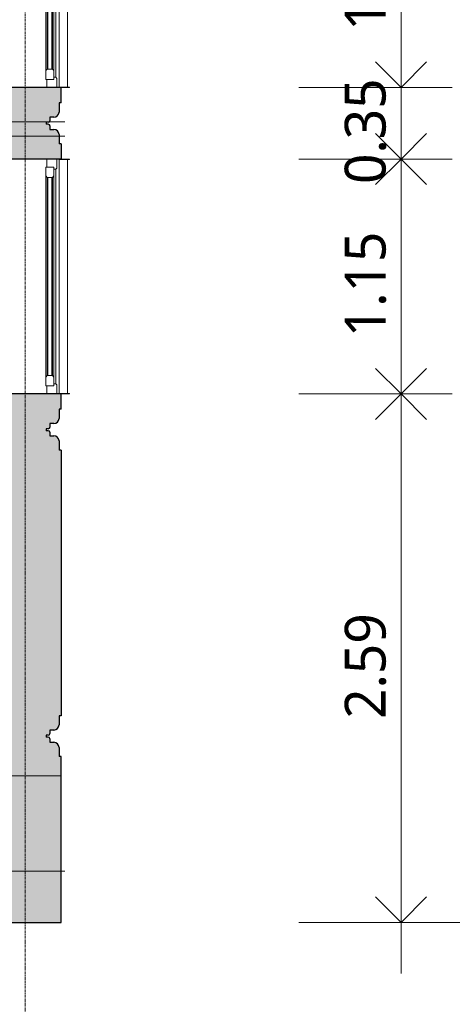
# Model space of a CAD drawing. Header units: millimetres. Extents: x -61176 to 31560, y -11428 to 53287.
# Tile 25 of 124: x 10618 to 12736, y -3499 to 1321. Entities that reach past the tile are written whole.
import ezdxf

# ---------------------------------------------------------------- set-up
doc = ezdxf.new("R2010")
doc.units = ezdxf.units.MM
doc.linetypes.add('Ligne de quadrillage', pattern=[22.225, 12.7, -3.175, 3.175, -3.175])
for name, color, linetype, lineweight in [('A-ANNO-DIMS', 211, 'Continuous', 9), ('A-ANNO-DIMS-100', 211, 'Continuous', 9), ('A-GLAZ', 151, 'Continuous', 9), ('A-GLAZ-SILL', 1, 'Continuous', 9), ('A-WALL', 113, 'Continuous', 9), ('A-WALL-PATT', 111, 'Continuous', 25), ('S-GRID', 1, 'Continuous', 9)]:
    doc.layers.add(name, color=color, linetype=linetype, lineweight=lineweight)
doc.styles.add('Trebuchet MS_B', font='txt', dxfattribs={"height": 200})
doc.dimstyles.new('Cotes_linéaires_rouge_2mm', dxfattribs={"dimscale": 304.8, "dimtxt": 206.190181, "dimasz": 0.410105, "dimexe": 0.82021, "dimexo": 0.0625, "dimgap": 0.065617, "dimtad": 1, "dimlfac": 0.001, "dimrnd": 0.01, "dimzin": 0, "dimdsep": 46, "dimtxsty": 'Trebuchet MS_B', "dimblk1": 'OPEN30', "dimblk2": 'OPEN30', "dimsah": 1, "dimcen": 0.09, "dimdle": 0.82021, "dimazin": 0, "dimtfac": 1, "dimtdec": 4, "dimtix": 1, "dimtmove": 0, "dimatfit": 3, "dimfxl": 1.64042, "dimfxlon": 1, "dimtvp": 1, "dimtolj": 1, "dimtzin": 0, "dimarcsym": 2})

# ---------------------------------------------------------------- blocks, each defined once
blk = doc.blocks.new('Fenêtre type 1 - 115 x 155 cm-1516674-Niveau 1')
at = {"layer": 'A-GLAZ'}
for p, q in [((575, 115), (-575, 115)), ((-575, 105), (-575, 115)), ((525, 100), (-525, 100)), ((575, 115), (575, 105)), ((-492.1, 90), (492.1, 90)), ((492.1, 50), (-492.1, 50)), ((-485, 82.9), (485, 82.9)), ((485, 57.1), (-485, 57.1))]:
    blk.add_line(p, q, dxfattribs=at)
at = {"layer": 'A-GLAZ', "lineweight": 18}
for p, q in [((-575, 105), (-575, 55)), ((-530, 105), (-575, 105)), ((-525, 100), (-530, 105)), ((-525, 90), (-525, 100)), ((530, 105), (525, 100)), ((525, 100), (525, 90)), ((575, 105), (530, 105)), ((575, 55), (575, 105)), ((-575, 55), (-535, 55)), ((-535, 90), (-535, 50)), ((-492.1, 90), (-535, 90)), ((-535, 55), (-535, 90)), ((-535, 90), (-525, 90)), ((-535, 50), (-492.1, 50)), ((-485, 82.9), (-492.1, 90)), ((-492.1, 50), (-485, 57.1)), ((-485, 57.1), (-485, 82.9)), ((-485, 80), (-485, 60)), ((485, 80), (-485, 80)), ((-485, 60), (485, 60)), ((492.1, 90), (485, 82.9)), ((485, 82.9), (485, 57.1)), ((485, 60), (485, 80)), ((485, 57.1), (492.1, 50)), ((535, 90), (492.1, 90)), ((492.1, 50), (535, 50)), ((525, 90), (535, 90)), ((535, 50), (535, 90)), ((535, 90), (535, 55)), ((535, 55), (575, 55))]:
    blk.add_line(p, q, dxfattribs=at)
at = {"layer": 'A-GLAZ-SILL'}
for p, q in [((-573, 166.5), (-575, 166.5)), ((-575, 152.3), (-575, 166.5)), ((-575, 166.5), (-573, 166.5)), ((-575, 125), (-575, 152.3)), ((-573, 166.5), (-573, 152.3)), ((573, 156.5), (-573, 156.5)), ((-573, 152.3), (-573, 115)), ((575, 166.5), (573, 166.5)), ((573, 166.5), (575, 166.5)), ((573, 152.3), (573, 166.5)), ((573, 153), (573, 156.5)), ((573, 115), (573, 152.3)), ((575, 166.5), (575, 152.3)), ((575, 152.3), (575, 125)), ((-575, 115), (-575, 125)), ((-575, 105), (-575, 115)), ((575, 125), (575, 115)), ((575, 115), (575, 105))]:
    blk.add_line(p, q, dxfattribs=at)
blk = doc.blocks.new('DIMBLOCK52-Niveau 1')
at = {"layer": 'A-ANNO-DIMS-100', "lineweight": 25}
for p, q in [((12485.2, 2139.1), (12360.2, 2264.1)), ((12485.2, 2139.1), (12610.2, 2264.1)), ((12485.2, 2139.1), (12360.2, 2014.1)), ((12485.2, 2139.1), (12610.2, 2014.1)), ((12485.2, 989.1), (12360.2, 1114.1)), ((12485.2, 989.1), (12610.2, 1114.1))]:
    blk.add_line(p, q, dxfattribs=at)
at = {"layer": 'A-ANNO-DIMS-100'}
for p, q in [((11985.2, 2139.1), (12735.2, 2139.1)), ((12485.2, 2139.1), (11985.2, 2139.1)), ((12485.2, 2139.1), (12485.2, 989.1)), ((11985.2, 989.1), (12735.2, 989.1)), ((12485.2, 989.1), (11985.2, 989.1))]:
    blk.add_line(p, q, dxfattribs=at)
at = {"layer": 'A-ANNO-DIMS-100', "color": 0, "insert": (12209.3, 1267), "char_height": 200, "width": 712.929, "attachment_point": 1, "rotation": 90, "line_spacing_factor": 1.048425, "style": 'Trebuchet MS_B'}
blk.add_mtext('1.15', dxfattribs=at)
blk = doc.blocks.new('_Open30')
at = {"color": 0, "linetype": 'ByBlock', "lineweight": -2}
for p, q in [((-1, 0.268), (0, 0)), ((0, 0), (-1, -0.268)), ((0, 0), (-1, 0))]:
    blk.add_line(p, q, dxfattribs=at)
blk = doc.blocks.new('DIMBLOCK53-Niveau 1')
at = {"layer": 'A-ANNO-DIMS-100', "lineweight": 25}
for p, q in [((12485.2, 989.1), (12360.2, 1114.1)), ((12485.2, 989.1), (12610.2, 1114.1)), ((12485.2, 639.1), (12360.2, 514.1)), ((12485.2, 639.1), (12610.2, 514.1))]:
    blk.add_line(p, q, dxfattribs=at)
at = {"layer": 'A-ANNO-DIMS-100'}
for p, q in [((11985.2, 989.1), (12735.2, 989.1)), ((12485.2, 989.1), (11985.2, 989.1)), ((12485.2, 989.1), (12485.2, 639.1)), ((11985.2, 639.1), (12735.2, 639.1)), ((12485.2, 639.1), (11985.2, 639.1))]:
    blk.add_line(p, q, dxfattribs=at)
at = {"layer": 'A-ANNO-DIMS-100', "color": 0, "insert": (12209.3, 517), "char_height": 200, "width": 712.929, "attachment_point": 1, "rotation": 90, "line_spacing_factor": 1.048425, "style": 'Trebuchet MS_B'}
blk.add_mtext('0.35', dxfattribs=at)
blk = doc.blocks.new('DIMBLOCK54-Niveau 1')
at = {"layer": 'A-ANNO-DIMS-100', "lineweight": 25}
for p, q in [((12485.2, 639.1), (12360.2, 764.1)), ((12485.2, 639.1), (12610.2, 764.1)), ((12485.2, 639.1), (12360.2, 514.1)), ((12485.2, 639.1), (12610.2, 514.1)), ((12485.2, -510.9), (12360.2, -385.9)), ((12485.2, -510.9), (12610.2, -385.9)), ((12485.2, -510.9), (12360.2, -635.9)), ((12485.2, -510.9), (12610.2, -635.9))]:
    blk.add_line(p, q, dxfattribs=at)
at = {"layer": 'A-ANNO-DIMS-100'}
for p, q in [((11985.2, 639.1), (12735.2, 639.1)), ((12485.2, 639.1), (11985.2, 639.1)), ((12485.2, 639.1), (12485.2, -510.9)), ((11985.2, -510.9), (12735.2, -510.9)), ((12485.2, -510.9), (11985.2, -510.9))]:
    blk.add_line(p, q, dxfattribs=at)
at = {"layer": 'A-ANNO-DIMS-100', "color": 0, "insert": (12209.3, -233), "char_height": 200, "width": 712.929, "attachment_point": 1, "rotation": 90, "line_spacing_factor": 1.048425, "style": 'Trebuchet MS_B'}
blk.add_mtext('1.15', dxfattribs=at)
blk = doc.blocks.new('DIMBLOCK55-Niveau 1')
at = {"layer": 'A-ANNO-DIMS-100', "lineweight": 25}
for p, q in [((12485.2, -510.9), (12360.2, -385.9)), ((12485.2, -510.9), (12610.2, -385.9)), ((12485.2, -510.9), (12360.2, -635.9)), ((12485.2, -510.9), (12610.2, -635.9)), ((12485.2, -3097.5), (12360.2, -2972.5)), ((12485.2, -3097.5), (12610.2, -2972.5))]:
    blk.add_line(p, q, dxfattribs=at)
at = {"layer": 'A-ANNO-DIMS-100'}
for p, q in [((11985.2, -510.9), (12735.2, -510.9)), ((12485.2, -510.9), (11985.2, -510.9)), ((12485.2, -510.9), (12485.2, -3347.5)), ((11985.2, -3097.5), (12735.2, -3097.5)), ((12485.2, -3097.5), (11985.2, -3097.5))]:
    blk.add_line(p, q, dxfattribs=at)
at = {"layer": 'A-ANNO-DIMS-100', "color": 0, "insert": (12209.3, -2101.2), "char_height": 200, "width": 712.929, "attachment_point": 1, "rotation": 90, "line_spacing_factor": 1.048425, "style": 'Trebuchet MS_B'}
blk.add_mtext('2.59', dxfattribs=at)
blk = doc.blocks.new('DIMBLOCK56-Niveau 1')
at = {"layer": 'A-ANNO-DIMS-100'}
for p, q in [((12926.7, 26094), (12926.7, -3347.5)), ((12426.7, 25844), (13176.7, 25844)), ((12926.7, 25844), (12426.7, 25844)), ((12426.7, -3097.5), (13176.7, -3097.5)), ((12926.7, -3097.5), (12426.7, -3097.5))]:
    blk.add_line(p, q, dxfattribs=at)
at = {"layer": 'A-ANNO-DIMS-100', "lineweight": 25}
for p, q in [((12926.7, 25844), (12801.7, 25719)), ((12926.7, 25844), (13051.7, 25719)), ((12926.7, -3097.5), (12801.7, -2972.5)), ((12926.7, -3097.5), (13051.7, -2972.5))]:
    blk.add_line(p, q, dxfattribs=at)
at = {"layer": 'A-ANNO-DIMS-100', "color": 0, "insert": (12650.8, 10994.1), "char_height": 200, "width": 910.033, "attachment_point": 1, "rotation": 90, "line_spacing_factor": 1.048425, "style": 'Trebuchet MS_B'}
blk.add_mtext('28.94', dxfattribs=at)
blk = doc.blocks.new('DIMBLOCK139-Niveau 1')
at = {"layer": 'A-ANNO-DIMS-100'}
for p, q in [((5380.9, -2880.8), (5380.9, -2130.8)), ((10570.9, -2880.8), (10570.9, -2130.8)), ((10820.9, -2380.8), (5130.9, -2380.8)), ((5380.9, -2380.8), (5380.9, -2880.8)), ((10570.9, -2380.8), (10570.9, -2880.8))]:
    blk.add_line(p, q, dxfattribs=at)
at = {"layer": 'A-ANNO-DIMS-100', "lineweight": 25}
for p, q in [((5380.9, -2380.8), (5505.9, -2255.8)), ((10570.9, -2380.8), (10445.9, -2255.8)), ((5380.9, -2380.8), (5505.9, -2505.8)), ((10570.9, -2380.8), (10445.9, -2505.8))]:
    blk.add_line(p, q, dxfattribs=at)
at = {"layer": 'A-ANNO-DIMS-100', "color": 0, "insert": (7678.8, -2104.9), "char_height": 200, "width": 712.929, "attachment_point": 1, "rotation": 360, "line_spacing_factor": 1.048425, "style": 'Trebuchet MS_B'}
blk.add_mtext('5.19', dxfattribs=at)
blk = doc.blocks.new('DIMBLOCK140-Niveau 1')
at = {"layer": 'A-ANNO-DIMS-100'}
for p, q in [((10339.1, 1000.4), (10339.1, -3097.5)), ((10839.1, 750.4), (10089.1, 750.4)), ((10339.1, 750.4), (10839.1, 750.4)), ((10839.1, -2847.5), (10089.1, -2847.5)), ((10339.1, -2847.5), (10839.1, -2847.5))]:
    blk.add_line(p, q, dxfattribs=at)
at = {"layer": 'A-ANNO-DIMS-100', "lineweight": 25}
for p, q in [((10339.1, 750.4), (10214.1, 625.4)), ((10339.1, 750.4), (10464.1, 625.4)), ((10339.1, -2847.5), (10214.1, -2722.5)), ((10339.1, -2847.5), (10464.1, -2722.5))]:
    blk.add_line(p, q, dxfattribs=at)
at = {"layer": 'A-ANNO-DIMS-100', "color": 0, "insert": (10063.2, -1345.6), "char_height": 200, "width": 712.929, "attachment_point": 1, "rotation": 90, "line_spacing_factor": 1.048425, "style": 'Trebuchet MS_B'}
blk.add_mtext('3.60', dxfattribs=at)
blk = doc.blocks.new('DIMBLOCK141-Niveau 1')
at = {"layer": 'A-ANNO-DIMS-100'}
for p, q in [((10339.1, 3994), (10339.1, 570.4)), ((10839.1, 3744), (10089.1, 3744)), ((10339.1, 3744), (10839.1, 3744)), ((10839.1, 820.4), (10089.1, 820.4)), ((10339.1, 820.4), (10839.1, 820.4))]:
    blk.add_line(p, q, dxfattribs=at)
at = {"layer": 'A-ANNO-DIMS-100', "lineweight": 25}
for p, q in [((10339.1, 3744), (10214.1, 3619)), ((10339.1, 3744), (10464.1, 3619)), ((10339.1, 820.4), (10214.1, 945.4)), ((10339.1, 820.4), (10464.1, 945.4))]:
    blk.add_line(p, q, dxfattribs=at)
at = {"layer": 'A-ANNO-DIMS-100', "color": 0, "insert": (10063.2, 1985.1), "char_height": 200, "width": 712.929, "attachment_point": 1, "rotation": 90, "line_spacing_factor": 1.048425, "style": 'Trebuchet MS_B'}
blk.add_mtext('2.92', dxfattribs=at)

msp = doc.modelspace()

# ---------------------------------------------------------------- hatches: boundary and pattern name
at = {"layer": 'A-WALL-PATT', "transparency": 33554534}
h = msp.add_hatch(color=55, dxfattribs=at)
h.paths.add_polyline_path([(10580.885, -3097.468), (10820.885, -3097.468), (10820.885, -2285.906), (10810.885, -2285.906), (10810.033, -2234.436), (10807.535, -2228.406), (10803.563, -2223.228), (10798.385, -2219.256), (10792.355, -2216.758), (10785.885, -2215.906), (10765.681, -2215.906), (10764.676, -2194.656), (10763.484, -2193.103), (10758.181, -2190.906), (10747.531, -2190.906), (10747.531, -2180.906), (10758.181, -2180.906), (10764.676, -2177.156), (10765.681, -2173.406), (10765.681, -2155.906), (10792.355, -2155.054), (10798.385, -2152.557), (10803.563, -2148.584), (10807.535, -2143.406), (10810.033, -2137.377), (10810.885, -2130.906), (10810.885, -2085.906), (10820.885, -2085.906), (10820.885, -785.906), (10810.885, -785.906), (10810.033, -734.436), (10807.535, -728.406), (10803.563, -723.228), (10798.385, -719.256), (10792.355, -716.758), (10785.885, -715.906), (10765.681, -715.906), (10764.676, -694.656), (10763.484, -693.103), (10758.181, -690.906), (10747.531, -690.906), (10747.531, -680.906), (10758.181, -680.906), (10764.676, -677.156), (10765.681, -673.406), (10765.681, -655.906), (10792.355, -655.054), (10798.385, -652.557), (10803.563, -648.584), (10807.535, -643.406), (10810.033, -637.377), (10810.885, -630.906), (10810.885, -585.906), (10820.885, -585.906), (10820.885, -510.906), (10580.885, -510.906), (10580.885, -2943.718)])
h.paths.add_polyline_path([(10580.885, 639.094), (10820.885, 639.094), (10820.885, 714.094), (10810.885, 714.094), (10810.033, 765.564), (10807.535, 771.594), (10803.563, 776.772), (10798.385, 780.744), (10792.355, 783.242), (10785.885, 784.094), (10765.681, 784.094), (10764.676, 805.344), (10763.484, 806.897), (10758.181, 809.094), (10747.531, 809.094), (10747.531, 819.094), (10758.181, 819.094), (10764.676, 822.844), (10765.681, 826.594), (10765.681, 844.094), (10792.355, 844.946), (10798.385, 847.443), (10803.563, 851.416), (10807.535, 856.594), (10810.033, 862.623), (10810.885, 869.094), (10810.885, 914.094), (10820.885, 914.094), (10820.885, 989.094), (10580.885, 989.094), (10580.885, 654.198)])
h.paths.add_polyline_path([(10580.885, 2139.094), (10820.885, 2139.094), (10820.885, 2214.094), (10810.885, 2214.094), (10810.033, 2265.564), (10807.535, 2271.594), (10803.563, 2276.772), (10798.385, 2280.744), (10792.355, 2283.242), (10785.885, 2284.094), (10765.681, 2284.094), (10764.676, 2305.344), (10763.484, 2306.897), (10758.181, 2309.094), (10747.531, 2309.094), (10747.531, 2319.094), (10758.181, 2319.094), (10764.676, 2322.844), (10765.681, 2326.594), (10765.681, 2344.094), (10792.355, 2344.946), (10798.385, 2347.443), (10803.563, 2351.416), (10807.535, 2356.594), (10810.033, 2362.623), (10810.885, 2369.094), (10810.885, 2414.094), (10820.885, 2414.094), (10820.885, 3714.094), (10810.885, 3714.094), (10810.033, 3765.564), (10807.535, 3771.594), (10803.563, 3776.772), (10798.385, 3780.744), (10792.355, 3783.242), (10785.885, 3784.094), (10765.681, 3784.094), (10764.676, 3805.344), (10763.484, 3806.897), (10758.181, 3809.094), (10747.531, 3809.094), (10747.531, 3819.094), (10758.181, 3819.094), (10764.676, 3822.844), (10765.681, 3826.594), (10765.681, 3844.094), (10792.355, 3844.946), (10798.385, 3847.443), (10803.563, 3851.416), (10807.535, 3856.594), (10810.033, 3862.623), (10810.885, 3869.094), (10810.885, 3914.094), (10820.885, 3914.094), (10820.885, 3989.094), (10580.885, 3989.094), (10580.885, 2228.286)])
h.paths.add_polyline_path([(10580.885, 5139.094), (10820.885, 5139.094), (10820.885, 5214.094), (10810.885, 5214.094), (10810.216, 5264.838), (10808.246, 5270.274), (10805.079, 5275.113), (10800.885, 5279.094), (10791.206, 5283.521), (10785.885, 5284.094), (10765.681, 5284.094), (10764.676, 5305.344), (10763.484, 5306.897), (10758.181, 5309.094), (10747.531, 5309.094), (10747.531, 5319.094), (10758.181, 5319.094), (10764.676, 5322.844), (10765.681, 5326.594), (10765.681, 5344.094), (10791.206, 5344.667), (10800.885, 5349.094), (10805.079, 5353.075), (10808.246, 5357.914), (10810.216, 5363.35), (10810.885, 5376.463), (10810.885, 5414.094), (10820.885, 5414.094), (10820.885, 5489.094), (10580.885, 5489.094), (10580.885, 5151.593)])
h.paths.add_polyline_path([(10580.885, 6639.094), (10820.885, 6639.094), (10820.885, 6714.094), (10810.885, 6714.094), (10810.216, 6764.838), (10808.246, 6770.274), (10805.079, 6775.113), (10800.885, 6779.094), (10791.206, 6783.521), (10785.885, 6784.094), (10765.681, 6784.094), (10764.676, 6805.344), (10763.484, 6806.897), (10758.181, 6809.094), (10747.531, 6809.094), (10747.531, 6819.094), (10758.181, 6819.094), (10764.676, 6822.844), (10765.681, 6826.594), (10765.681, 6844.094), (10791.206, 6844.667), (10800.885, 6849.094), (10805.079, 6853.075), (10808.246, 6857.914), (10810.216, 6863.35), (10810.885, 6869.094), (10810.885, 6914.094), (10820.885, 6914.094), (10820.885, 8214.094), (10810.885, 8214.094), (10810.216, 8264.838), (10808.246, 8270.274), (10805.079, 8275.113), (10800.885, 8279.094), (10791.206, 8283.521), (10785.885, 8284.094), (10765.681, 8284.094), (10764.676, 8305.344), (10763.484, 8306.897), (10758.181, 8309.094), (10747.531, 8309.094), (10747.531, 8319.094), (10758.181, 8319.094), (10764.676, 8322.844), (10765.681, 8326.594), (10765.681, 8344.094), (10791.206, 8344.667), (10800.885, 8349.094), (10805.079, 8353.075), (10808.246, 8357.914), (10810.216, 8363.35), (10810.885, 8369.094), (10810.885, 8414.094), (10820.885, 8414.094), (10820.885, 8489.094), (10580.885, 8489.094), (10580.885, 6725.682)])
h.paths.add_polyline_path([(10800.885, 9639.094), (10820.885, 9639.094), (10820.885, 9714.094), (10810.885, 9714.094), (10810.216, 9764.838), (10808.246, 9770.274), (10805.079, 9775.113), (10800.885, 9779.094), (10791.206, 9783.521), (10785.885, 9784.094), (10765.681, 9784.094), (10764.676, 9805.344), (10763.484, 9806.897), (10758.181, 9809.094), (10747.531, 9809.094), (10747.531, 9819.094), (10758.181, 9819.094), (10764.676, 9822.844), (10765.681, 9826.594), (10765.681, 9844.094), (10791.206, 9844.667), (10800.885, 9849.094), (10805.079, 9853.075), (10808.246, 9857.914), (10810.216, 9863.35), (10810.885, 9873.858), (10810.885, 9914.094), (10820.885, 9914.094), (10820.885, 9989.094), (10580.885, 9989.094), (10580.885, 9639.094)])
h.paths.add_polyline_path([(10800.885, 11139.094), (10820.885, 11139.094), (10820.885, 11214.094), (10810.885, 11214.094), (10810.216, 11264.838), (10808.246, 11270.274), (10805.079, 11275.113), (10800.885, 11279.094), (10791.206, 11283.521), (10785.885, 11284.094), (10765.681, 11284.094), (10765.681, 11301.594), (10763.484, 11306.897), (10758.181, 11309.094), (10747.531, 11309.094), (10747.531, 11319.094), (10761.931, 11320.099), (10765.681, 11326.594), (10765.681, 11344.094), (10791.206, 11344.667), (10800.885, 11349.094), (10805.079, 11353.075), (10808.246, 11357.914), (10810.216, 11363.35), (10810.885, 11369.094), (10810.885, 11414.094), (10820.885, 11414.094), (10820.885, 12714.094), (10810.885, 12714.094), (10810.216, 12764.838), (10808.246, 12770.274), (10805.079, 12775.113), (10800.885, 12779.094), (10791.206, 12783.521), (10785.885, 12784.094), (10765.681, 12784.094), (10764.676, 12805.344), (10763.484, 12806.897), (10758.181, 12809.094), (10747.531, 12809.094), (10747.531, 12819.094), (10758.181, 12819.094), (10764.676, 12822.844), (10765.681, 12826.594), (10765.681, 12844.094), (10791.206, 12844.667), (10800.885, 12849.094), (10805.079, 12853.075), (10808.246, 12857.914), (10810.216, 12863.35), (10810.885, 12869.094), (10810.885, 12914.094), (10820.885, 12914.094), (10820.885, 12989.094), (10580.885, 12989.094), (10580.885, 11139.094)])
h.paths.add_polyline_path([(10800.885, 14139.094), (10820.885, 14139.094), (10820.885, 14214.094), (10810.885, 14214.094), (10810.216, 14264.838), (10808.246, 14270.274), (10805.079, 14275.113), (10800.885, 14279.094), (10791.206, 14283.521), (10785.885, 14284.094), (10765.681, 14284.094), (10764.676, 14305.344), (10763.484, 14306.897), (10758.181, 14309.094), (10747.531, 14309.094), (10747.531, 14319.094), (10758.181, 14319.094), (10764.676, 14322.844), (10765.681, 14326.594), (10765.681, 14344.094), (10791.206, 14344.667), (10800.885, 14349.094), (10805.079, 14353.075), (10808.246, 14357.914), (10810.216, 14363.35), (10810.885, 14371.254), (10810.885, 14414.094), (10820.885, 14414.094), (10820.885, 14489.094), (10580.885, 14489.094), (10580.885, 14139.094)])
h.paths.add_polyline_path([(10695.885, 15639.094), (10820.885, 15639.094), (10820.885, 15714.094), (10810.885, 15714.094), (10810.033, 15765.564), (10807.535, 15771.594), (10803.563, 15776.772), (10798.385, 15780.744), (10792.355, 15783.242), (10785.885, 15784.094), (10765.681, 15784.094), (10764.676, 15805.344), (10763.484, 15806.897), (10758.181, 15809.094), (10747.531, 15809.094), (10747.531, 15819.094), (10758.181, 15819.094), (10764.676, 15822.844), (10765.681, 15826.594), (10765.681, 15844.094), (10792.355, 15844.946), (10798.385, 15847.443), (10803.563, 15851.416), (10807.535, 15856.594), (10810.033, 15862.623), (10810.885, 15869.094), (10810.885, 15914.094), (10820.885, 15914.094), (10820.885, 16549.446), (10580.885, 16549.446), (10580.885, 15639.094)])
h.paths.add_polyline_path([(10580.885, 18049.446), (10820.885, 18049.446), (10820.885, 18714.094), (10810.885, 18714.094), (10810.885, 18744.094), (10780.885, 18744.094), (10780.885, 18784.094), (10765.681, 18784.094), (10764.676, 18805.344), (10763.484, 18806.897), (10758.181, 18809.094), (10747.531, 18809.094), (10747.531, 18819.094), (10758.181, 18819.094), (10764.676, 18822.844), (10765.681, 18826.594), (10765.681, 18844.094), (10780.885, 18844.094), (10780.885, 18944.094), (10820.885, 18944.094), (10820.885, 18989.094), (10580.885, 18989.094), (10580.885, 18643.779)])
h.paths.add_polyline_path([(10580.885, 20139.094), (10820.885, 20139.094), (10820.885, 20214.094), (10810.885, 20214.094), (10810.216, 20264.838), (10808.246, 20270.274), (10805.079, 20275.113), (10800.885, 20279.094), (10791.206, 20283.521), (10785.885, 20284.094), (10765.681, 20284.094), (10764.676, 20305.344), (10763.484, 20306.897), (10758.181, 20309.094), (10747.531, 20309.094), (10747.531, 20319.094), (10758.181, 20319.094), (10764.676, 20322.844), (10765.681, 20326.594), (10765.681, 20344.094), (10791.206, 20344.667), (10800.885, 20349.094), (10805.079, 20353.075), (10808.246, 20357.914), (10810.216, 20363.35), (10810.885, 20369.094), (10810.885, 20414.094), (10820.885, 20414.094), (10820.885, 20489.094), (10580.885, 20489.094), (10580.885, 20217.868)])
h.paths.add_polyline_path([(10800.885, 21639.094), (10820.885, 21639.094), (10820.885, 21714.094), (10810.885, 21714.094), (10810.216, 21764.838), (10808.246, 21770.274), (10805.079, 21775.113), (10800.885, 21779.094), (10791.206, 21783.521), (10785.885, 21784.094), (10765.681, 21784.094), (10764.676, 21805.344), (10763.484, 21806.897), (10758.181, 21809.094), (10747.531, 21809.094), (10747.531, 21819.094), (10758.181, 21819.094), (10764.676, 21822.844), (10765.681, 21826.594), (10765.681, 21844.094), (10791.206, 21844.667), (10800.885, 21849.094), (10805.079, 21853.075), (10808.246, 21857.914), (10810.216, 21863.35), (10810.885, 21869.094), (10810.885, 21914.094), (10820.885, 21914.094), (10820.885, 21989.094), (10580.885, 21989.094), (10580.885, 21639.094)])
h.paths.add_polyline_path([(10580.885, 23139.094), (10820.885, 23139.094), (10820.885, 23214.094), (10810.885, 23214.094), (10810.216, 23264.838), (10808.246, 23270.274), (10805.079, 23275.113), (10800.885, 23279.094), (10791.206, 23283.521), (10785.885, 23284.094), (10765.681, 23284.094), (10764.676, 23305.344), (10763.484, 23306.897), (10758.181, 23309.094), (10747.531, 23309.094), (10747.531, 23319.094), (10758.181, 23319.094), (10764.676, 23322.844), (10765.681, 23326.594), (10765.681, 23344.094), (10791.206, 23344.667), (10800.885, 23349.094), (10805.079, 23353.075), (10808.246, 23357.914), (10810.216, 23363.35), (10810.885, 23369.094), (10810.885, 23414.094), (10820.885, 23414.094), (10820.885, 24733.989), (10810.885, 24733.989), (10810.216, 24784.733), (10808.246, 24790.17), (10805.079, 24795.008), (10800.885, 24798.989), (10791.206, 24803.416), (10785.885, 24803.989), (10765.681, 24803.989), (10764.676, 24825.239), (10763.484, 24826.792), (10758.181, 24828.989), (10747.531, 24828.989), (10747.531, 24838.989), (10758.181, 24838.989), (10764.676, 24842.739), (10765.681, 24846.489), (10765.681, 24863.989), (10791.206, 24864.562), (10800.885, 24868.989), (10805.079, 24872.97), (10808.246, 24877.809), (10810.216, 24883.245), (10810.885, 24888.989), (10810.885, 24933.989), (10820.885, 24933.989), (10820.885, 25843.989), (10580.885, 25843.989), (10580.885, 23141.175)])

# ---------------------------------------------------------------- linework, layer by layer
at = {"layer": 'A-WALL', "lineweight": 25}
for p, q in [((10820.885, 989.094), (10570.885, 989.094)), ((10820.885, 914.094), (10820.885, 989.094)), ((10820.885, 914.094), (10810.885, 914.094)), ((10810.885, 914.094), (10810.885, 869.094)), ((10785.885, 844.094), (10765.681, 844.094)), ((10765.681, 844.094), (10765.681, 826.594)), ((10758.181, 819.094), (10747.531, 819.094)), ((10747.531, 819.094), (10747.531, 809.094)), ((10758.181, 809.094), (10747.531, 809.094)), ((10765.681, 801.594), (10765.681, 784.094)), ((10765.681, 784.094), (10785.885, 784.094)), ((10810.885, 759.094), (10810.885, 714.094)), ((10820.885, 714.094), (10810.885, 714.094)), ((10820.885, 714.094), (10820.885, 639.094)), ((10820.885, 639.094), (10570.885, 639.094)), ((10820.885, -510.906), (10570.885, -510.906)), ((10820.885, -585.906), (10820.885, -510.906)), ((10820.885, -585.906), (10810.885, -585.906)), ((10810.885, -585.906), (10810.885, -630.906)), ((10785.885, -655.906), (10765.681, -655.906)), ((10765.681, -655.906), (10765.681, -673.406)), ((10758.181, -680.906), (10747.531, -680.906)), ((10747.531, -680.906), (10747.531, -690.906)), ((10758.181, -690.906), (10747.531, -690.906)), ((10765.681, -698.406), (10765.681, -715.906)), ((10765.681, -715.906), (10785.885, -715.906)), ((10810.885, -740.906), (10810.885, -785.906)), ((10820.885, -785.906), (10810.885, -785.906)), ((10820.885, -785.906), (10820.885, -2085.906)), ((10820.885, -2085.906), (10810.885, -2085.906)), ((10810.885, -2085.906), (10810.885, -2130.906)), ((10785.885, -2155.906), (10765.681, -2155.906)), ((10765.681, -2155.906), (10765.681, -2173.406)), ((10758.181, -2180.906), (10747.531, -2180.906)), ((10747.531, -2180.906), (10747.531, -2190.906)), ((10758.181, -2190.906), (10747.531, -2190.906)), ((10765.681, -2198.406), (10765.681, -2215.906)), ((10765.681, -2215.906), (10785.885, -2215.906)), ((10810.885, -2240.906), (10810.885, -2285.906)), ((10820.885, -2285.906), (10810.885, -2285.906)), ((10820.885, -3097.468), (10820.885, -2285.906)), ((9855.177, -3097.468), (10820.885, -3097.468))]:
    msp.add_line(p, q, dxfattribs=at)
at = {"layer": 'A-WALL'}
for p, q in [((10747.531, 809.094), (10747.531, 809.094)), ((10747.531, -690.906), (10747.531, -690.906)), ((10810.885, -785.906), (10810.885, -785.906)), ((10810.885, -2130.906), (10810.885, -2130.906)), ((10747.531, -2190.906), (10747.531, -2190.906)), ((10810.885, -2285.906), (10810.885, -2285.906))]:
    msp.add_line(p, q, dxfattribs=at)
for centre, radius, start, end in [((10785.885, 869.094), 25, 270, 0), ((10758.181, 826.594), 7.5, 270, 315), ((10758.181, 826.594), 7.5, 315, 0), ((10758.181, 801.594), 7.5, 45, 90), ((10758.181, 801.594), 7.5, 0, 45), ((10785.885, 759.094), 25, 0, 90), ((10758.181, -673.406), 7.5, 315, 0), ((10785.885, -630.906), 25, 270, 0), ((10758.181, -673.406), 7.5, 270, 315), ((10758.181, -698.406), 7.5, 45, 90), ((10758.181, -698.406), 7.5, 0, 45), ((10785.885, -740.906), 25, 0, 90), ((10785.885, -2130.906), 25, 270, 0), ((10758.181, -2173.406), 7.5, 270, 315), ((10758.181, -2198.406), 7.5, 45, 90), ((10758.181, -2173.406), 7.5, 315, 0), ((10758.181, -2198.406), 7.5, 0, 45), ((10785.885, -2240.906), 25, 0, 90)]:
    msp.add_arc(centre, radius, start, end, dxfattribs=at)
at = {"layer": 'A-WALL', "lineweight": 25}
for centre, radius, start, end in [((10785.885, 869.094), 25, 270, 0), ((10758.181, 826.594), 7.5, 270, 0), ((10758.181, 801.594), 7.5, 0, 90), ((10785.885, 759.094), 25, 0, 90), ((10758.181, -673.406), 7.5, 270, 0), ((10785.885, -630.906), 25, 270, 0), ((10758.181, -698.406), 7.5, 0, 90), ((10785.885, -740.906), 25, 0, 90), ((10785.885, -2130.906), 25, 270, 0), ((10758.181, -2173.406), 7.5, 270, 0), ((10758.181, -2198.406), 7.5, 0, 90), ((10785.885, -2240.906), 25, 0, 90)]:
    msp.add_arc(centre, radius, start, end, dxfattribs=at)
at = {"layer": 'S-GRID', "linetype": 'Ligne de quadrillage', "lineweight": 18}
msp.add_line((10645.885, -9486.555), (10645.885, 51986.924), dxfattribs=at)

# ---------------------------------------------------------------- block references
at = {"layer": 'A-GLAZ', "rotation": 270.0000000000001}
for p in [(10695.885, 1564.094), (10695.885, 64.094)]:
    msp.add_blockref('Fenêtre type 1 - 115 x 155 cm-1516674-Niveau 1', p, dxfattribs=at)

# ---------------------------------------------------------------- dimensions: what is measured, and where the dimension line sits
at = {"layer": 'A-ANNO-DIMS'}
for base, p1, p2, angle, override, picture, middle in [((12926.666, -3097.468), (12426.666, 25843.989), (12426.666, -3097.468), 90, {"dimpost": '<>', "dimfxl": 28941.457441}, 'DIMBLOCK56-Niveau 1', (12802.895, 11373.26)), ((10339.076, 820.394), (10839.076, 3743.989), (10839.076, 820.394), 90, {"dimpost": '<>', "dimfxl": 2923.595012}, 'DIMBLOCK141-Niveau 1', (10215.305, 2282.192)), ((12485.232, 989.094), (11985.232, 2139.094), (11985.232, 989.094), 90, {"dimpost": '<>', "dimfxl": 1150}, 'DIMBLOCK52-Niveau 1', (12361.865, 1564.094)), ((12485.232, 639.094), (11985.232, 989.094), (11985.232, 639.094), 90, {"dimpost": '<>', "dimfxl": 350}, 'DIMBLOCK53-Niveau 1', (12361.461, 814.094)), ((10339.076, -2847.468), (10839.076, 750.394), (10839.076, -2847.468), 90, {"dimpost": '<>', "dimfxl": 3597.86243}, 'DIMBLOCK140-Niveau 1', (10215.103, -1048.537)), ((12485.232, -510.906), (11985.232, 639.094), (11985.232, -510.906), 90, {"dimpost": '<>', "dimfxl": 1150}, 'DIMBLOCK54-Niveau 1', (12361.865, 64.094)), ((12485.232, -3097.468), (11985.232, -510.906), (11985.232, -3097.468), 90, {"dimpost": '<>', "dimfxl": 2586.562132}, 'DIMBLOCK55-Niveau 1', (12361.461, -1804.187)), ((5380.885, -2380.83), (10570.885, -2880.83), (5380.885, -2880.83), 360, {"dimpost": '<>', "dimfxl": 5190}, 'DIMBLOCK139-Niveau 1', (7975.885, -2257.059))]:
    dim = msp.add_linear_dim(base=base, p1=p1, p2=p2, angle=angle, dimstyle='Cotes_linéaires_rouge_2mm', override=override, dxfattribs=at)
    dim.commit()
    dim.dimension.update_dxf_attribs({"geometry": picture, "text_midpoint": middle})

doc.saveas('drawing.dxf')
